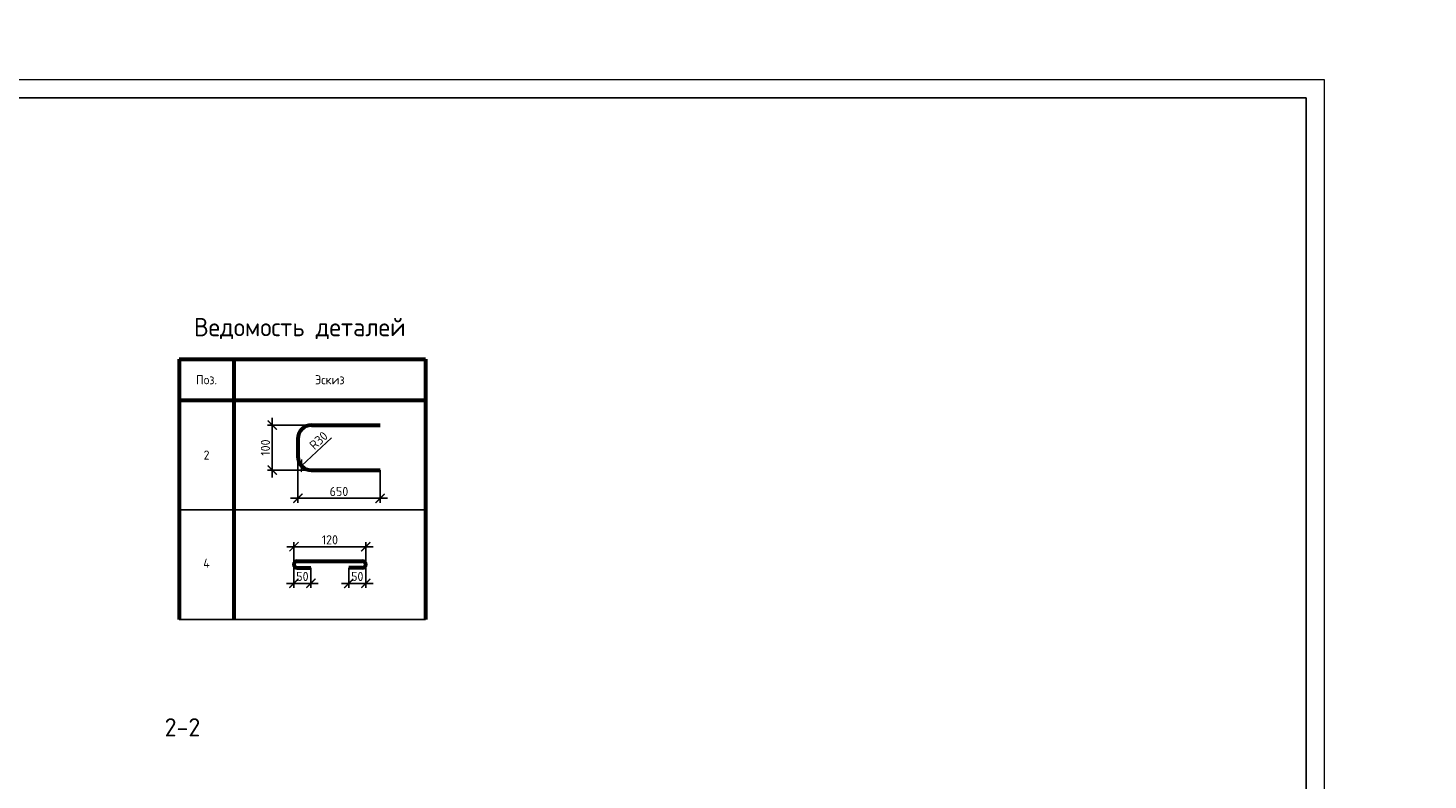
# Model space of a CAD drawing. Header units: millimetres. Extents: x 130535 to 1380046, y -231620 to 121434.
# Tile 48 of 135: x 434036 to 472372, y 15041 to 35624. Entities that reach past the tile are written whole.
import ezdxf
from ezdxf import colors
from ezdxf.entities.mleader import LeaderData, LeaderLine
from ezdxf.enums import TextEntityAlignment as Align
from ezdxf.math import Vec2, Vec3

# ---------------------------------------------------------------- set-up
doc = ezdxf.new("R2010")
doc.units = ezdxf.units.MM
doc.layers.get('DEFPOINTS').update_dxf_attribs({"lineweight": 0})
for name, color, linetype, lineweight in [('!PIARENA-KR-ADDITIONAL TEXT_ВЫНОСКИ', 7, 'Continuous', 13), ('Основная 0.60', 7, 'Continuous', 60), ('РАЗМЕРЫ', 7, 'Continuous', 9), ('Текст 5.00', 7, 'Continuous', 50), ('ТОНКИЕ', 7, 'Continuous', 9)]:
    doc.layers.add(name, color=color, linetype=linetype, lineweight=lineweight)
doc.layers.add('ТОЛСТЫЕ_ОСНОВНЫЕ', color=7, linetype='Continuous')
doc.styles.add('!Main', font='isocpeui.ttf')
doc.styles.add('GOST-2.304_Type-B', font='GOST_Common.ttf')
doc.dimstyles.new('СПДС', dxfattribs={"dimscale": 100, "dimtxt": 2.5, "dimasz": 2.5, "dimexe": 1.25, "dimexo": 0, "dimtad": 1, "dimdec": 0, "dimtxsty": 'GOST-2.304_Type-B', "dimblk": 'ARCHTICK', "dimcen": 2.5, "dimdle": 2, "dimadec": 0, "dimazin": 2, "dimtfac": 0.75, "dimtdec": 0, "dimtmove": 1, "dimatfit": 3, "dimfxl": 1, "dimtolj": 1, "dimarcsym": 1})

# ---------------------------------------------------------------- blocks, each defined once
blk = doc.blocks.new('*U1416')
at = {"layer": 'ТОЛСТЫЕ_ОСНОВНЫЕ'}
blk.add_lwpolyline([(20, 5), (589, 5), (589, 415), (20, 415)], close=True, dxfattribs=at)
at = {"layer": 'ТОНКИЕ'}
blk.add_lwpolyline([(0, 0), (594, 0), (594, 420), (0, 420)], close=True, dxfattribs=at)
blk = doc.blocks.new('_ArchTick')
at = {"color": 0, "linetype": 'ByBlock', "const_width": 0.15}
blk.add_lwpolyline([(-0.5, -0.5), (0.5, 0.5)], dxfattribs=at)
blk = doc.blocks.new('*D448')
at = {"layer": 'DEFPOINTS', "color": 0, "linetype": 'Continuous', "lineweight": 0, "transparency": 16777216}
for p in [(440723, 24754), (441801, 24754), (441801, 23524)]:
    blk.add_point(p, dxfattribs=at)
at = {"layer": 'РАЗМЕРЫ', "color": 0, "linetype": 'Continuous', "lineweight": -2, "transparency": 16777216}
for p, q in [((440723, 23324), (440723, 24954)), ((441801, 24754), (440598, 24754)), ((441801, 23524), (440598, 23524))]:
    blk.add_line(p, q, dxfattribs=at)
at = {"layer": 'РАЗМЕРЫ', "color": 0, "linetype": 'Continuous', "lineweight": -2, "transparency": 16777216, "xscale": 250, "yscale": 250, "zscale": 250}
for p, rotation in [((440723, 24754), 90), ((440723, 23524), 270)]:
    blk.add_blockref('_ArchTick', p, dxfattribs=dict(at, rotation=rotation))
at = {"layer": 'РАЗМЕРЫ', "color": 0, "linetype": 'Continuous', "lineweight": 0, "transparency": 16777216, "insert": (440536, 24139), "char_height": 250, "attachment_point": 5, "rotation": 90, "style": 'GOST-2.304_Type-B'}
blk.add_mtext('\\A1;100', dxfattribs=at)
blk = doc.blocks.new('*D449')
at = {"layer": 'DEFPOINTS', "color": 0, "linetype": 'Continuous', "lineweight": 0, "transparency": 16777216}
for p in [(441426, 23899), (443676, 23524), (443676, 22751)]:
    blk.add_point(p, dxfattribs=at)
at = {"layer": 'РАЗМЕРЫ', "color": 0, "linetype": 'Continuous', "lineweight": -2, "transparency": 16777216}
for p, q in [((441426, 23899), (441426, 22626)), ((443676, 23524), (443676, 22626)), ((441226, 22751), (443876, 22751))]:
    blk.add_line(p, q, dxfattribs=at)
at = {"layer": 'РАЗМЕРЫ', "color": 0, "linetype": 'Continuous', "lineweight": -2, "transparency": 16777216, "xscale": 250, "yscale": 250, "zscale": 250, "rotation": 180}
blk.add_blockref('_ArchTick', (441426, 22751), dxfattribs=at)
at = {"layer": 'РАЗМЕРЫ', "color": 0, "linetype": 'Continuous', "lineweight": -2, "transparency": 16777216, "xscale": 250, "yscale": 250, "zscale": 250}
blk.add_blockref('_ArchTick', (443676, 22751), dxfattribs=at)
at = {"layer": 'РАЗМЕРЫ', "color": 0, "linetype": 'Continuous', "lineweight": 0, "transparency": 16777216, "insert": (442551, 22938), "char_height": 250, "attachment_point": 5, "style": 'GOST-2.304_Type-B'}
blk.add_mtext('\\A1;650', dxfattribs=at)
blk = doc.blocks.new('*D450')
at = {"layer": 'DEFPOINTS', "color": 0, "linetype": 'Continuous', "lineweight": 0, "transparency": 16777216}
for p in [(441801, 23899), (441526, 23644)]:
    blk.add_point(p, dxfattribs=at)
at = {"layer": 'РАЗМЕРЫ', "color": 0, "linetype": 'Continuous', "lineweight": -2, "transparency": 16777216}
blk.add_line((442351, 24409), (441526, 23644), dxfattribs=at)
at = {"layer": 'РАЗМЕРЫ', "color": 0, "linetype": 'Continuous', "lineweight": -2, "transparency": 16777216, "xscale": 250, "yscale": 250, "zscale": 250, "rotation": 222.8482016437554}
blk.add_blockref('_ArchTick', (441526, 23644), dxfattribs=at)
at = {"layer": 'РАЗМЕРЫ', "color": 0, "linetype": 'Continuous', "lineweight": 0, "transparency": 16777216, "insert": (441994, 24334), "char_height": 250, "attachment_point": 5, "rotation": 42.8482, "style": 'GOST-2.304_Type-B'}
blk.add_mtext('\\A1;R30', dxfattribs=at)
blk = doc.blocks.new('*D451')
at = {"layer": 'DEFPOINTS', "color": 0, "linetype": 'Continuous', "lineweight": 0, "transparency": 16777216}
for p in [(442819, 20848), (443286, 20939), (442819, 20424)]:
    blk.add_point(p, dxfattribs=at)
at = {"layer": 'РАЗМЕРЫ', "color": 0, "linetype": 'Continuous', "lineweight": -2, "transparency": 16777216}
for p, q in [((442819, 20848), (442819, 20299)), ((443286, 20939), (443286, 20299)), ((443486, 20424), (442619, 20424))]:
    blk.add_line(p, q, dxfattribs=at)
at = {"layer": 'РАЗМЕРЫ', "color": 0, "linetype": 'Continuous', "lineweight": -2, "transparency": 16777216, "xscale": 250, "yscale": 250, "zscale": 250, "rotation": 180}
blk.add_blockref('_ArchTick', (442819, 20424), dxfattribs=at)
at = {"layer": 'РАЗМЕРЫ', "color": 0, "linetype": 'Continuous', "lineweight": -2, "transparency": 16777216, "xscale": 250, "yscale": 250, "zscale": 250}
blk.add_blockref('_ArchTick', (443286, 20424), dxfattribs=at)
at = {"layer": 'РАЗМЕРЫ', "color": 0, "linetype": 'Continuous', "lineweight": 0, "transparency": 16777216, "insert": (443052, 20612), "char_height": 250, "attachment_point": 5, "style": 'GOST-2.304_Type-B'}
blk.add_mtext('\\A1;50', dxfattribs=at)
blk = doc.blocks.new('*D452')
at = {"layer": 'DEFPOINTS', "color": 0, "linetype": 'Continuous', "lineweight": 0, "transparency": 16777216}
for p in [(441317, 20939), (441784, 20848), (441784, 20424)]:
    blk.add_point(p, dxfattribs=at)
at = {"layer": 'РАЗМЕРЫ', "color": 0, "linetype": 'Continuous', "lineweight": -2, "transparency": 16777216}
for p, q in [((441317, 20939), (441317, 20299)), ((441784, 20848), (441784, 20299)), ((441117, 20424), (441984, 20424))]:
    blk.add_line(p, q, dxfattribs=at)
at = {"layer": 'РАЗМЕРЫ', "color": 0, "linetype": 'Continuous', "lineweight": -2, "transparency": 16777216, "xscale": 250, "yscale": 250, "zscale": 250, "rotation": 180}
blk.add_blockref('_ArchTick', (441317, 20424), dxfattribs=at)
at = {"layer": 'РАЗМЕРЫ', "color": 0, "linetype": 'Continuous', "lineweight": -2, "transparency": 16777216, "xscale": 250, "yscale": 250, "zscale": 250}
blk.add_blockref('_ArchTick', (441784, 20424), dxfattribs=at)
at = {"layer": 'РАЗМЕРЫ', "color": 0, "linetype": 'Continuous', "lineweight": 0, "transparency": 16777216, "insert": (441550, 20612), "char_height": 250, "attachment_point": 5, "style": 'GOST-2.304_Type-B'}
blk.add_mtext('\\A1;50', dxfattribs=at)
blk = doc.blocks.new('*D453')
at = {"layer": 'DEFPOINTS', "color": 0, "linetype": 'Continuous', "lineweight": 0, "transparency": 16777216}
for p in [(443286, 21427), (441319, 20959), (443286, 20938)]:
    blk.add_point(p, dxfattribs=at)
at = {"layer": 'РАЗМЕРЫ', "color": 0, "linetype": 'Continuous', "lineweight": -2, "transparency": 16777216}
for p, q in [((441319, 20959), (441319, 21552)), ((443286, 20938), (443286, 21552)), ((441119, 21427), (443486, 21427))]:
    blk.add_line(p, q, dxfattribs=at)
at = {"layer": 'РАЗМЕРЫ', "color": 0, "linetype": 'Continuous', "lineweight": -2, "transparency": 16777216, "xscale": 250, "yscale": 250, "zscale": 250, "rotation": 180}
blk.add_blockref('_ArchTick', (441319, 21427), dxfattribs=at)
at = {"layer": 'РАЗМЕРЫ', "color": 0, "linetype": 'Continuous', "lineweight": -2, "transparency": 16777216, "xscale": 250, "yscale": 250, "zscale": 250}
blk.add_blockref('_ArchTick', (443286, 21427), dxfattribs=at)
at = {"layer": 'РАЗМЕРЫ', "color": 0, "linetype": 'Continuous', "lineweight": 0, "transparency": 16777216, "insert": (442302, 21615), "char_height": 250, "attachment_point": 5, "style": 'GOST-2.304_Type-B'}
blk.add_mtext('\\A1;120', dxfattribs=at)

msp = doc.modelspace()

# ---------------------------------------------------------------- linework, layer by layer
at = {"layer": 'Основная 0.60', "linetype": 'Continuous', "lineweight": 60}
for p, q in [((438174.6, 26559.2), (444924.6, 26559.2)), ((438174.6, 26559.2), (438174.6, 19434.2)), ((439674.6, 26559.2), (439674.6, 19434.2)), ((444924.6, 26559.2), (444924.6, 19434.2)), ((438174.6, 25434.2), (444924.6, 25434.2))]:
    msp.add_line(p, q, dxfattribs=at)
at = {"layer": 'Основная 0.60'}
for p, q in [((441800.8, 24753.5), (443675.8, 24753.5)), ((441425.8, 24378.5), (441425.8, 23899)), ((441800.8, 23524), (443675.8, 23524)), ((441408.8, 21031.1), (443193.9, 21031.1)), ((441408.8, 20847.5), (441783.8, 20847.5)), ((443193.9, 20847.5), (442818.9, 20847.5))]:
    msp.add_line(p, q, dxfattribs=at)
at = {"layer": 'Основная 0.60', "linetype": 'Continuous', "lineweight": -3}
for p, q in [((438174.6, 22434.2), (444924.6, 22434.2)), ((438174.6, 22434.2), (444924.6, 22434.2)), ((438174.6, 19434.2), (444924.6, 19434.2))]:
    msp.add_line(p, q, dxfattribs=at)
at = {"layer": 'Основная 0.60'}
for centre, radius, start, end in [((441800.8, 24378.5), 375, 90, 180), ((441800.8, 23899), 375, 180, 270), ((441408.8, 20939.3), 91.8, 90, 270), ((443193.9, 20939.3), 91.8, 270, 90)]:
    msp.add_arc(centre, radius, start, end, dxfattribs=at)

# ---------------------------------------------------------------- block references
at = {"xscale": 100, "yscale": 100, "zscale": 100}
msp.add_blockref('*U1416', (410134.8, -7790.1), dxfattribs=at)

# ---------------------------------------------------------------- texts
at = {"layer": 'Основная 0.60', "linetype": 'Continuous', "lineweight": -3, "attachment_point": 5, "style": 'GOST-2.304_Type-B'}
for s, insert, char_height, width in [('Ведомость деталей', (441479.5, 27397.5), 500, 6669.969), ('Поз.', (438924.6, 25996.7), 250, 1200), ('Эскиз', (442299.6, 25996.7), 250, 1200), ('2', (438924.6, 23934.2), 250, 1200), ('4', (438924.6, 20974.3), 250, 1200)]:
    msp.add_mtext(s, dxfattribs=dict(at, insert=insert, char_height=char_height, width=width))
at = {"layer": 'Текст 5.00', "style": 'GOST-2.304_Type-B'}
msp.add_text('2-2', height=500, dxfattribs=at).set_placement((438265.6, 16483.7), align=Align.MIDDLE_CENTER)

# ---------------------------------------------------------------- dimensions: what is measured, and where the dimension line sits
at = {"layer": 'РАЗМЕРЫ', "color": 3, "linetype": 'Continuous', "lineweight": 0}
for base, p1, p2, angle, text, picture, middle in [((440723.2, 24753.5), (441800.8, 23524), (441800.8, 24753.5), 90, '100', '*D448', (440535.7, 24138.8)), ((442818.9, 20424.5), (443285.7, 20939.3), (442818.9, 20847.5), 180, '50', '*D451', (443052.3, 20612))]:
    dim = msp.add_linear_dim(base=base, p1=p1, p2=p2, angle=angle, text=text, dimstyle='СПДС', override={"dimlfac": 0.2}, dxfattribs=at)
    dim.commit()
    dim.dimension.update_dxf_attribs({"geometry": picture, "text_midpoint": middle})
dim = msp.add_radius_dim(center=(441800.8, 23899), mpoint=(441525.8, 23644), text='R30', dimstyle='СПДС', override={"dimlfac": 0.2}, dxfattribs=at)
dim.commit()
dim.dimension.update_dxf_attribs({"geometry": '*D450', "text_midpoint": (442121.5, 24196.5), "dimtype": 164})
for base, p1, p2, text, picture, middle in [((443675.8, 22750.6), (441425.8, 23899), (443675.8, 23524), '650', '*D449', (442550.8, 22938.1)), ((443285.7, 21427.3), (441319.2, 20959.3), (443285.7, 20938.4), '120', '*D453', (442302.4, 21614.8)), ((441783.8, 20424.5), (441317, 20939.3), (441783.8, 20847.5), '50', '*D452', (441550.4, 20612))]:
    dim = msp.add_linear_dim(base=base, p1=p1, p2=p2, text=text, dimstyle='СПДС', override={"dimlfac": 0.2}, dxfattribs=at)
    dim.commit()
    dim.dimension.update_dxf_attribs({"geometry": picture, "text_midpoint": middle})

# ---------------------------------------------------------------- leaders
at = {"layer": '!PIARENA-KR-ADDITIONAL TEXT_ВЫНОСКИ', "ltscale": 30}
ml = msp.add_multileader_mtext('Standard', dxfattribs=at)
ml.set_content('{\\fISOCPEUR|b0|i0|c0|p34;\\C256;поз.2 нижняя %%c10 А500С, шаг 200х200\\P поз.1   верхняя %%c10 А500С, шаг 200х200\\Pфоновая арматура, раскладку начинать \\Pвдоль цифровых осей}', color=3, style='!Main')
ml.set_leader_properties(color=256, linetype='ByLayer', lineweight=-1)
ml.build(insert=Vec2(0, 0))
ml.multileader.update_dxf_attribs({"text_left_attachment_type": 6, "text_right_attachment_type": 6, "dogleg_length": 0.339, "arrow_head_size": 160000, "scale": 100})
ctx = ml.context
ctx.base_point, ctx.scale, ctx.char_height, ctx.arrow_head_size, ctx.landing_gap_size, ctx.plane_origin = Vec3(817359.6, 17503.3), 100, 250, 160000, 0, Vec3(823407.5, 13210.4)
ctx.left_attachment, ctx.right_attachment, ctx.text_align_type = 6, 6, 1
notes = []
notes.append((ctx, [(0, (1, 1, 0), (823868.6, 17503.3), (-1, 0), 33.9, [(0, [(825874.7, 16893)], 0, [])])]))
ctx.mtext.insert, ctx.mtext.width, ctx.mtext.alignment, ctx.mtext.flow_direction = Vec3(820597.1, 17828.3), 10171.308, 2, 5
for ctx, leaders in notes:
    for number, flags, end, landing, length, lines in leaders:
        leader = LeaderData()
        leader.index, (leader.has_last_leader_line, leader.has_dogleg_vector, leader.attachment_direction) = number, flags
        leader.last_leader_point, leader.dogleg_vector, leader.dogleg_length = Vec3(end), Vec3(landing), length
        for number, points, colour, breaks in lines:
            line = LeaderLine()
            line.index, line.vertices, line.color, line.breaks = number, Vec3.list(points), colors.encode_raw_color(colour), breaks
            leader.lines.append(line)
        ctx.leaders.append(leader)

doc.saveas('drawing.dxf')
